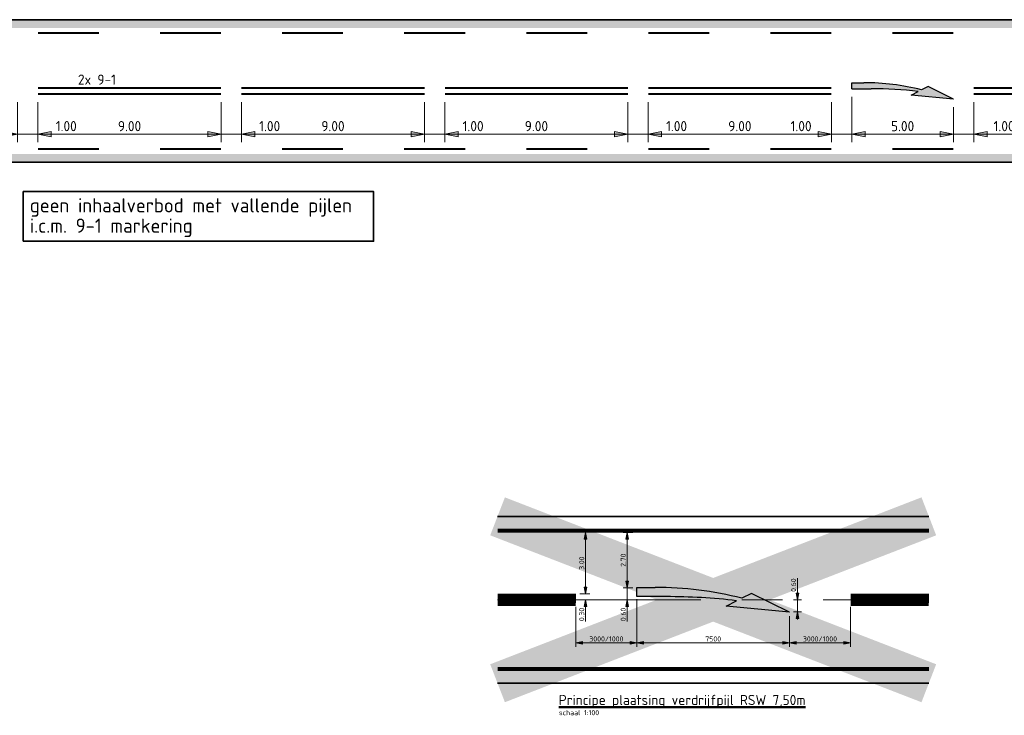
# Model space of a CAD drawing. Header units: metres. Extents: x -699 to 2316, y -1199 to 781.
# Tile 18 of 256: x -33 to 15, y -399 to -365. Entities that reach past the tile are written whole.
import ezdxf

# ---------------------------------------------------------------- set-up
doc = ezdxf.new("R2010")
doc.units = ezdxf.units.M
doc.header["$PDMODE"] = 1
for name, pattern in [('AM-AS', [16, 10, -2, 2, -2]), ('VW-1-1_STREEP', [2, 1, -1]), ('VW-3-3_STREEP', [6, 3, -3]), ('VW-9-3_STREEP', [12, 9, -3])]:
    doc.linetypes.add(name, pattern=pattern)
for name, color, linetype, lineweight in [('B-WE-AM-AS-G', 10, 'AM-AS', 18), ('N-WA-VW-MARKERING_DYNAMISCH-G', 7, 'Continuous', 35), ('N-WA-VW-MARKERING_PIJL-S', 7, 'Continuous', 25), ('N-WE-VH-KANTVERHARDING-G', 210, 'Continuous', 35), ('N-WE-VW-MARKERING_LANGS_STREEP_33-G', 7, 'VW-3-3_STREEP', 13), ('N-WE-VW-MARKERING_LANGS_STREEP_93-G', 7, 'VW-9-3_STREEP', 13), ('N-WE-VW-MARKERING_LANGS_STREEP_DOORGETROKKEN_015-G', 7, 'Continuous', 13), ('N-WE-VW-MARKERING_LANGS_STREEP_GROEN-G', 7, 'Continuous', 35), ('X-XX-AL-M', 7, 'Continuous', 18), ('X-XX-AL-T25', 7, 'Continuous', 25), ('X-XX-AL-T35', 50, 'Continuous', 35), ('X-XX-AL-T50', 130, 'Continuous', 50)]:
    doc.layers.add(name, color=color, linetype=linetype, lineweight=lineweight)
doc.styles.add('NLCS-ISO', font='NLCS-ISO.ttf')
doc.styles.add('NLCS-ISO Standaard', font='NLCS-ISO.ttf')
doc.dimstyles.new('NLCS-M100-T25-Pijl-A', dxfattribs={"dimtxt": 0.25, "dimasz": 0.1875, "dimexe": 0.2, "dimexo": 0.2, "dimgap": 0.07, "dimtad": 1, "dimlfac": -1, "dimzin": 0, "dimdsep": 46, "dimtxsty": 'NLCS-ISO Standaard', "dimblk": 'Pijl', "dimblk1": 'Pijl', "dimblk2": 'Pijl', "dimcen": 2.5, "dimdle": 2, "dimclrd": 256, "dimclre": 256, "dimclrt": 256, "dimadec": 0, "dimazin": 0, "dimtfac": 1, "dimtofl": 0, "dimtmove": 0, "dimatfit": 3, "dimldrblk": 'Pijl', "dimfxl": 1, "dimtolj": 1, "dimtzin": 0, "dimlwd": 18, "dimlwe": 18, "dimarcsym": 0})
doc.dimstyles.new('NLCS-M200-T25-Pijl-A', dxfattribs={"dimtxt": 0.5, "dimasz": 0.375, "dimexe": 0.4, "dimexo": 0.4, "dimgap": 0.14, "dimtad": 1, "dimlfac": -1, "dimzin": 0, "dimdsep": 46, "dimtxsty": 'NLCS-ISO Standaard', "dimblk": 'Pijl', "dimblk1": 'Pijl', "dimblk2": 'Pijl', "dimcen": 2.5, "dimdle": 2, "dimclrd": 256, "dimclre": 256, "dimclrt": 256, "dimadec": 0, "dimazin": 0, "dimtfac": 1, "dimtofl": 0, "dimtmove": 0, "dimatfit": 3, "dimldrblk": 'Pijl', "dimfxl": 1, "dimtolj": 1, "dimtzin": 0, "dimlwd": 18, "dimlwe": 18, "dimarcsym": 0})

# ---------------------------------------------------------------- blocks, each defined once
blk = doc.blocks.new('Pijl')
h = blk.add_hatch(color=256)
h.paths.add_polyline_path([(0, 0), (-1.75, 0.35), (-1.75, 0)])
h.paths.add_polyline_path([(-1.75, 0), (-1.75, -0.35), (0, 0)])
for p, q in [((-1.9, 0), (0, 0)), ((0, 0), (-1.75, 0.35)), ((-1.75, 0.35), (-1.75, -0.35)), ((0, 0), (-1.75, -0.35))]:
    blk.add_line(p, q)
blk = doc.blocks.new('*D292')
at = {"layer": 'Defpoints', "color": 0, "transparency": 16777216}
for p in [(-2.652, -392.851), (-5.652, -393.234), (-2.652, -395.203)]:
    blk.add_point(p, dxfattribs=at)
at = {"layer": 'X-XX-AL-M', "lineweight": 18, "transparency": 16777216}
for p, q in [((-5.652, -393.434), (-5.652, -395.403)), ((-2.652, -393.051), (-2.652, -395.403)), ((-5.464, -395.203), (-2.839, -395.203))]:
    blk.add_line(p, q, dxfattribs=at)
at = {"layer": 'X-XX-AL-M', "lineweight": 18, "transparency": 16777216, "xscale": 0.1875, "yscale": 0.1875, "zscale": 0.1875, "rotation": 180}
blk.add_blockref('Pijl', (-5.652, -395.203), dxfattribs=at)
at = {"layer": 'X-XX-AL-M', "lineweight": 18, "transparency": 16777216, "xscale": 0.1875, "yscale": 0.1875, "zscale": 0.1875}
blk.add_blockref('Pijl', (-2.652, -395.203), dxfattribs=at)
at = {"layer": 'X-XX-AL-M', "transparency": 16777216, "insert": (-4.152, -395.008), "char_height": 0.25, "attachment_point": 5, "style": 'NLCS-ISO Standaard'}
blk.add_mtext('\\A1;3000/1000', dxfattribs=at)
blk = doc.blocks.new('*D293')
at = {"layer": 'Defpoints', "color": 0, "transparency": 16777216}
for p in [(-2.652, -392.851), (4.848, -393.691), (4.848, -395.203)]:
    blk.add_point(p, dxfattribs=at)
at = {"layer": 'X-XX-AL-M', "lineweight": 18, "transparency": 16777216}
for p, q in [((-2.652, -393.051), (-2.652, -395.403)), ((4.848, -393.891), (4.848, -395.403)), ((-2.464, -395.203), (4.661, -395.203))]:
    blk.add_line(p, q, dxfattribs=at)
at = {"layer": 'X-XX-AL-M', "lineweight": 18, "transparency": 16777216, "xscale": 0.1875, "yscale": 0.1875, "zscale": 0.1875, "rotation": 180}
blk.add_blockref('Pijl', (-2.652, -395.203), dxfattribs=at)
at = {"layer": 'X-XX-AL-M', "lineweight": 18, "transparency": 16777216, "xscale": 0.1875, "yscale": 0.1875, "zscale": 0.1875}
blk.add_blockref('Pijl', (4.848, -395.203), dxfattribs=at)
at = {"layer": 'X-XX-AL-M', "transparency": 16777216, "insert": (1.098, -395.008), "char_height": 0.25, "attachment_point": 5, "style": 'NLCS-ISO Standaard'}
blk.add_mtext('\\A1;7500', dxfattribs=at)
blk = doc.blocks.new('*D294')
at = {"layer": 'Defpoints', "color": 0, "transparency": 16777216}
for p in [(7.848, -393.234), (4.848, -393.691), (7.848, -395.203)]:
    blk.add_point(p, dxfattribs=at)
at = {"layer": 'X-XX-AL-M', "lineweight": 18, "transparency": 16777216}
for p, q in [((7.848, -393.434), (7.848, -395.403)), ((4.848, -393.891), (4.848, -395.403)), ((5.036, -395.203), (7.661, -395.203))]:
    blk.add_line(p, q, dxfattribs=at)
at = {"layer": 'X-XX-AL-M', "lineweight": 18, "transparency": 16777216, "xscale": 0.1875, "yscale": 0.1875, "zscale": 0.1875, "rotation": 180}
blk.add_blockref('Pijl', (4.848, -395.203), dxfattribs=at)
at = {"layer": 'X-XX-AL-M', "lineweight": 18, "transparency": 16777216, "xscale": 0.1875, "yscale": 0.1875, "zscale": 0.1875}
blk.add_blockref('Pijl', (7.848, -395.203), dxfattribs=at)
at = {"layer": 'X-XX-AL-M', "transparency": 16777216, "insert": (6.348, -395.008), "char_height": 0.25, "attachment_point": 5, "style": 'NLCS-ISO Standaard'}
blk.add_mtext('\\A1;3000/1000', dxfattribs=at)
blk = doc.blocks.new('*D295')
at = {"layer": 'Defpoints', "color": 0, "transparency": 16777216}
for p in [(-5.653, -392.784), (-5.653, -393.084), (-5.172, -393.084)]:
    blk.add_point(p, dxfattribs=at)
at = {"layer": 'X-XX-AL-M', "lineweight": 18, "transparency": 16777216}
for p, q in [((-5.172, -392.596), (-5.172, -392.409)), ((-5.453, -392.784), (-4.972, -392.784)), ((-5.453, -393.084), (-4.972, -393.084)), ((-5.172, -393.271), (-5.172, -394.149))]:
    blk.add_line(p, q, dxfattribs=at)
at = {"layer": 'X-XX-AL-M', "lineweight": 18, "transparency": 16777216, "xscale": 0.1875, "yscale": 0.1875, "zscale": 0.1875}
for p, rotation in [((-5.172, -392.784), 270), ((-5.172, -393.084), 90)]:
    blk.add_blockref('Pijl', p, dxfattribs=dict(at, rotation=rotation))
at = {"layer": 'X-XX-AL-M', "transparency": 16777216, "insert": (-5.367, -393.804), "char_height": 0.25, "attachment_point": 5, "rotation": 90, "style": 'NLCS-ISO Standaard'}
blk.add_mtext('\\A1;0.30', dxfattribs=at)
blk = doc.blocks.new('*D296')
at = {"layer": 'Defpoints', "color": 0, "transparency": 16777216}
for p in [(-2.652, -392.489), (-3.127, -393.084), (-2.652, -393.084)]:
    blk.add_point(p, dxfattribs=at)
at = {"layer": 'X-XX-AL-M', "lineweight": 18, "transparency": 16777216}
for p, q in [((-2.852, -392.489), (-3.327, -392.489)), ((-3.127, -392.301), (-3.127, -392.114)), ((-3.127, -392.489), (-3.127, -393.084)), ((-2.852, -393.084), (-3.327, -393.084)), ((-3.127, -393.271), (-3.127, -394.149))]:
    blk.add_line(p, q, dxfattribs=at)
at = {"layer": 'X-XX-AL-M', "lineweight": 18, "transparency": 16777216, "xscale": 0.1875, "yscale": 0.1875, "zscale": 0.1875}
for p, rotation in [((-3.127, -392.489), 270), ((-3.127, -393.084), 90)]:
    blk.add_blockref('Pijl', p, dxfattribs=dict(at, rotation=rotation))
at = {"layer": 'X-XX-AL-M', "transparency": 16777216, "insert": (-3.322, -393.804), "char_height": 0.25, "attachment_point": 5, "rotation": 90, "style": 'NLCS-ISO Standaard'}
blk.add_mtext('\\A1;0.60', dxfattribs=at)
blk = doc.blocks.new('*D297')
at = {"layer": 'Defpoints', "color": 0, "transparency": 16777216}
for p in [(4.848, -393.084), (5.239, -393.084), (4.848, -393.679)]:
    blk.add_point(p, dxfattribs=at)
at = {"layer": 'X-XX-AL-M', "lineweight": 18, "transparency": 16777216}
for p, q in [((5.239, -392.896), (5.239, -392.019)), ((5.048, -393.084), (5.439, -393.084)), ((5.239, -393.679), (5.239, -393.084)), ((5.048, -393.679), (5.439, -393.679)), ((5.239, -393.866), (5.239, -394.054))]:
    blk.add_line(p, q, dxfattribs=at)
at = {"layer": 'X-XX-AL-M', "lineweight": 18, "transparency": 16777216, "xscale": 0.1875, "yscale": 0.1875, "zscale": 0.1875}
for p, rotation in [((5.239, -393.084), 270), ((5.239, -393.679), 90)]:
    blk.add_blockref('Pijl', p, dxfattribs=dict(at, rotation=rotation))
at = {"layer": 'X-XX-AL-M', "transparency": 16777216, "insert": (5.044, -392.364), "char_height": 0.25, "attachment_point": 5, "rotation": 90, "style": 'NLCS-ISO Standaard'}
blk.add_mtext('\\A1;0.60', dxfattribs=at)
blk = doc.blocks.new('*D298')
at = {"layer": 'Defpoints', "color": 0, "transparency": 16777216}
for p in [(-3.127, -389.784), (-2.652, -389.784), (-2.652, -392.489)]:
    blk.add_point(p, dxfattribs=at)
at = {"layer": 'X-XX-AL-M', "lineweight": 18, "transparency": 16777216}
for p, q in [((-2.852, -389.784), (-3.327, -389.784)), ((-3.127, -392.301), (-3.127, -389.971)), ((-2.852, -392.489), (-3.327, -392.489))]:
    blk.add_line(p, q, dxfattribs=at)
at = {"layer": 'X-XX-AL-M', "lineweight": 18, "transparency": 16777216, "xscale": 0.1875, "yscale": 0.1875, "zscale": 0.1875}
for p, rotation in [((-3.127, -389.784), 90), ((-3.127, -392.489), 270)]:
    blk.add_blockref('Pijl', p, dxfattribs=dict(at, rotation=rotation))
at = {"layer": 'X-XX-AL-M', "transparency": 16777216, "insert": (-3.322, -391.136), "char_height": 0.25, "attachment_point": 5, "rotation": 90, "style": 'NLCS-ISO Standaard'}
blk.add_mtext('\\A1;2.70', dxfattribs=at)
blk = doc.blocks.new('N-SVW-MARKERING_PIJL_VERDRIJF_RE_7.5')
at = {"linetype": 'Continuous'}
blk.add_hatch(color=256, dxfattribs=at).paths.add_polyline_path([(7.5, -0.985), (5.63, -0.065), (5.15, -0.305, 0.06388), (0.9, 0.225), (0, 0.225), (0, -0.225), (1.44, -0.225, -0.028877), (4.9, -0.425), (4.38, -0.695)])
for p, q in [((0, 0.225), (0.9, 0.225)), ((0, -0.225), (0, 0.225)), ((1.44, -0.225), (0, -0.225)), ((4.38, -0.695), (4.9, -0.425)), ((5.63, -0.065), (5.15, -0.305)), ((7.5, -0.985), (5.63, -0.065)), ((7.5, -0.985), (4.38, -0.695))]:
    blk.add_line(p, q, dxfattribs=at)
for centre, radius, start, end in [((0.959, -16.605), 16.83, 75.5814, 90.2017), ((1.44, -30.255), 30.03, 83.3837, 89.9999)]:
    blk.add_arc(centre, radius, start, end, dxfattribs=at)
blk = doc.blocks.new('*D369')
at = {"layer": 'Defpoints', "color": 0, "transparency": 16777216}
for p in [(-5.172, -389.784), (-5.172, -389.784), (-5.172, -392.784)]:
    blk.add_point(p, dxfattribs=at)
at = {"layer": 'X-XX-AL-M', "lineweight": 18, "transparency": 16777216}
blk.add_line((-5.172, -392.596), (-5.172, -389.971), dxfattribs=at)
at = {"layer": 'X-XX-AL-M', "lineweight": 18, "transparency": 16777216, "xscale": 0.1875, "yscale": 0.1875, "zscale": 0.1875}
for p, rotation in [((-5.172, -389.784), 90), ((-5.172, -392.784), 270)]:
    blk.add_blockref('Pijl', p, dxfattribs=dict(at, rotation=rotation))
at = {"layer": 'X-XX-AL-M', "transparency": 16777216, "insert": (-5.367, -391.284), "char_height": 0.25, "attachment_point": 5, "rotation": 90, "style": 'NLCS-ISO Standaard'}
blk.add_mtext('\\A1;3.00', dxfattribs=at)
blk = doc.blocks.new('*D699')
at = {"layer": 'Defpoints', "color": 0, "transparency": 16777216}
for p in [(-32.092, -368.234), (-23.092, -368.234), (-23.092, -370.203)]:
    blk.add_point(p, dxfattribs=at)
at = {"layer": 'X-XX-AL-M', "lineweight": 18, "transparency": 16777216}
for p, q in [((-32.092, -368.634), (-32.092, -370.603)), ((-23.092, -368.634), (-23.092, -370.603)), ((-31.717, -370.203), (-23.467, -370.203))]:
    blk.add_line(p, q, dxfattribs=at)
at = {"layer": 'X-XX-AL-M', "lineweight": 18, "transparency": 16777216, "xscale": 0.375, "yscale": 0.375, "zscale": 0.375, "rotation": 180}
blk.add_blockref('Pijl', (-32.092, -370.203), dxfattribs=at)
at = {"layer": 'X-XX-AL-M', "lineweight": 18, "transparency": 16777216, "xscale": 0.375, "yscale": 0.375, "zscale": 0.375}
blk.add_blockref('Pijl', (-23.092, -370.203), dxfattribs=at)
at = {"layer": 'X-XX-AL-M', "transparency": 16777216, "insert": (-27.592, -369.813), "char_height": 0.5, "attachment_point": 5, "style": 'NLCS-ISO Standaard'}
blk.add_mtext('\\A1;9.00', dxfattribs=at)
blk = doc.blocks.new('*D700')
at = {"layer": 'Defpoints', "color": 0, "transparency": 16777216}
for p in [(-23.092, -368.234), (-22.092, -368.234), (-22.092, -370.203)]:
    blk.add_point(p, dxfattribs=at)
at = {"layer": 'X-XX-AL-M', "lineweight": 18, "transparency": 16777216}
for p, q in [((-23.092, -368.634), (-23.092, -370.603)), ((-22.092, -368.634), (-22.092, -370.603)), ((-23.467, -370.203), (-23.842, -370.203)), ((-21.717, -370.203), (-20.062, -370.203))]:
    blk.add_line(p, q, dxfattribs=at)
at = {"layer": 'X-XX-AL-M', "lineweight": 18, "transparency": 16777216, "xscale": 0.375, "yscale": 0.375, "zscale": 0.375}
blk.add_blockref('Pijl', (-23.092, -370.203), dxfattribs=at)
at = {"layer": 'X-XX-AL-M', "lineweight": 18, "transparency": 16777216, "xscale": 0.375, "yscale": 0.375, "zscale": 0.375, "rotation": 180}
blk.add_blockref('Pijl', (-22.092, -370.203), dxfattribs=at)
at = {"layer": 'X-XX-AL-M', "transparency": 16777216, "insert": (-20.702, -369.813), "char_height": 0.5, "attachment_point": 5, "style": 'NLCS-ISO Standaard'}
blk.add_mtext('\\A1;1.00', dxfattribs=at)
blk = doc.blocks.new('*D701')
at = {"layer": 'Defpoints', "color": 0, "transparency": 16777216}
for p in [(-22.092, -368.234), (-13.092, -368.234), (-13.092, -370.203)]:
    blk.add_point(p, dxfattribs=at)
at = {"layer": 'X-XX-AL-M', "lineweight": 18, "transparency": 16777216}
for p, q in [((-22.092, -368.634), (-22.092, -370.603)), ((-13.092, -368.634), (-13.092, -370.603)), ((-21.717, -370.203), (-13.467, -370.203))]:
    blk.add_line(p, q, dxfattribs=at)
at = {"layer": 'X-XX-AL-M', "lineweight": 18, "transparency": 16777216, "xscale": 0.375, "yscale": 0.375, "zscale": 0.375, "rotation": 180}
blk.add_blockref('Pijl', (-22.092, -370.203), dxfattribs=at)
at = {"layer": 'X-XX-AL-M', "lineweight": 18, "transparency": 16777216, "xscale": 0.375, "yscale": 0.375, "zscale": 0.375}
blk.add_blockref('Pijl', (-13.092, -370.203), dxfattribs=at)
at = {"layer": 'X-XX-AL-M', "transparency": 16777216, "insert": (-17.592, -369.813), "char_height": 0.5, "attachment_point": 5, "style": 'NLCS-ISO Standaard'}
blk.add_mtext('\\A1;9.00', dxfattribs=at)
blk = doc.blocks.new('*D702')
at = {"layer": 'Defpoints', "color": 0, "transparency": 16777216}
for p in [(-13.092, -368.234), (-12.092, -368.234), (-12.092, -370.203)]:
    blk.add_point(p, dxfattribs=at)
at = {"layer": 'X-XX-AL-M', "lineweight": 18, "transparency": 16777216}
for p, q in [((-13.092, -368.634), (-13.092, -370.603)), ((-12.092, -368.634), (-12.092, -370.603)), ((-13.467, -370.203), (-13.842, -370.203)), ((-11.717, -370.203), (-10.062, -370.203))]:
    blk.add_line(p, q, dxfattribs=at)
at = {"layer": 'X-XX-AL-M', "lineweight": 18, "transparency": 16777216, "xscale": 0.375, "yscale": 0.375, "zscale": 0.375}
blk.add_blockref('Pijl', (-13.092, -370.203), dxfattribs=at)
at = {"layer": 'X-XX-AL-M', "lineweight": 18, "transparency": 16777216, "xscale": 0.375, "yscale": 0.375, "zscale": 0.375, "rotation": 180}
blk.add_blockref('Pijl', (-12.092, -370.203), dxfattribs=at)
at = {"layer": 'X-XX-AL-M', "transparency": 16777216, "insert": (-10.702, -369.813), "char_height": 0.5, "attachment_point": 5, "style": 'NLCS-ISO Standaard'}
blk.add_mtext('\\A1;1.00', dxfattribs=at)
blk = doc.blocks.new('*D703')
at = {"layer": 'Defpoints', "color": 0, "transparency": 16777216}
for p in [(-12.092, -368.234), (-3.092, -368.234), (-3.092, -370.203)]:
    blk.add_point(p, dxfattribs=at)
at = {"layer": 'X-XX-AL-M', "lineweight": 18, "transparency": 16777216}
for p, q in [((-12.092, -368.634), (-12.092, -370.603)), ((-3.092, -368.634), (-3.092, -370.603)), ((-11.717, -370.203), (-3.467, -370.203))]:
    blk.add_line(p, q, dxfattribs=at)
at = {"layer": 'X-XX-AL-M', "lineweight": 18, "transparency": 16777216, "xscale": 0.375, "yscale": 0.375, "zscale": 0.375, "rotation": 180}
blk.add_blockref('Pijl', (-12.092, -370.203), dxfattribs=at)
at = {"layer": 'X-XX-AL-M', "lineweight": 18, "transparency": 16777216, "xscale": 0.375, "yscale": 0.375, "zscale": 0.375}
blk.add_blockref('Pijl', (-3.092, -370.203), dxfattribs=at)
at = {"layer": 'X-XX-AL-M', "transparency": 16777216, "insert": (-7.592, -369.813), "char_height": 0.5, "attachment_point": 5, "style": 'NLCS-ISO Standaard'}
blk.add_mtext('\\A1;9.00', dxfattribs=at)
blk = doc.blocks.new('*D704')
at = {"layer": 'Defpoints', "color": 0, "transparency": 16777216}
for p in [(-3.092, -368.234), (-2.092, -368.234), (-2.092, -370.203)]:
    blk.add_point(p, dxfattribs=at)
at = {"layer": 'X-XX-AL-M', "lineweight": 18, "transparency": 16777216}
for p, q in [((-3.092, -368.634), (-3.092, -370.603)), ((-2.092, -368.634), (-2.092, -370.603)), ((-3.467, -370.203), (-3.842, -370.203)), ((-1.717, -370.203), (-0.062, -370.203))]:
    blk.add_line(p, q, dxfattribs=at)
at = {"layer": 'X-XX-AL-M', "lineweight": 18, "transparency": 16777216, "xscale": 0.375, "yscale": 0.375, "zscale": 0.375}
blk.add_blockref('Pijl', (-3.092, -370.203), dxfattribs=at)
at = {"layer": 'X-XX-AL-M', "lineweight": 18, "transparency": 16777216, "xscale": 0.375, "yscale": 0.375, "zscale": 0.375, "rotation": 180}
blk.add_blockref('Pijl', (-2.092, -370.203), dxfattribs=at)
at = {"layer": 'X-XX-AL-M', "transparency": 16777216, "insert": (-0.702, -369.813), "char_height": 0.5, "attachment_point": 5, "style": 'NLCS-ISO Standaard'}
blk.add_mtext('\\A1;1.00', dxfattribs=at)
blk = doc.blocks.new('*D705')
at = {"layer": 'Defpoints', "color": 0, "transparency": 16777216}
for p in [(-2.092, -368.234), (6.908, -368.234), (6.908, -370.203)]:
    blk.add_point(p, dxfattribs=at)
at = {"layer": 'X-XX-AL-M', "lineweight": 18, "transparency": 16777216}
for p, q in [((-2.092, -368.634), (-2.092, -370.603)), ((6.908, -368.634), (6.908, -370.603)), ((-1.717, -370.203), (6.533, -370.203))]:
    blk.add_line(p, q, dxfattribs=at)
at = {"layer": 'X-XX-AL-M', "lineweight": 18, "transparency": 16777216, "xscale": 0.375, "yscale": 0.375, "zscale": 0.375, "rotation": 180}
blk.add_blockref('Pijl', (-2.092, -370.203), dxfattribs=at)
at = {"layer": 'X-XX-AL-M', "lineweight": 18, "transparency": 16777216, "xscale": 0.375, "yscale": 0.375, "zscale": 0.375}
blk.add_blockref('Pijl', (6.908, -370.203), dxfattribs=at)
at = {"layer": 'X-XX-AL-M', "transparency": 16777216, "insert": (2.408, -369.813), "char_height": 0.5, "attachment_point": 5, "style": 'NLCS-ISO Standaard'}
blk.add_mtext('\\A1;9.00', dxfattribs=at)
blk = doc.blocks.new('*D706')
at = {"layer": 'Defpoints', "color": 0, "transparency": 16777216}
for p in [(7.909, -368.029), (12.909, -368.539), (12.909, -370.203)]:
    blk.add_point(p, dxfattribs=at)
at = {"layer": 'X-XX-AL-M', "lineweight": 18, "transparency": 16777216}
for p, q in [((7.909, -368.429), (7.909, -370.603)), ((12.909, -368.939), (12.909, -370.603)), ((8.284, -370.203), (12.534, -370.203))]:
    blk.add_line(p, q, dxfattribs=at)
at = {"layer": 'X-XX-AL-M', "lineweight": 18, "transparency": 16777216, "xscale": 0.375, "yscale": 0.375, "zscale": 0.375, "rotation": 180}
blk.add_blockref('Pijl', (7.909, -370.203), dxfattribs=at)
at = {"layer": 'X-XX-AL-M', "lineweight": 18, "transparency": 16777216, "xscale": 0.375, "yscale": 0.375, "zscale": 0.375}
blk.add_blockref('Pijl', (12.909, -370.203), dxfattribs=at)
at = {"layer": 'X-XX-AL-M', "transparency": 16777216, "insert": (10.409, -369.813), "char_height": 0.5, "attachment_point": 5, "style": 'NLCS-ISO Standaard'}
blk.add_mtext('\\A1;5.00', dxfattribs=at)
blk = doc.blocks.new('*D707')
at = {"layer": 'Defpoints', "color": 0, "transparency": 16777216}
for p in [(13.908, -368.234), (22.908, -368.234), (22.908, -370.203)]:
    blk.add_point(p, dxfattribs=at)
at = {"layer": 'X-XX-AL-M', "lineweight": 18, "transparency": 16777216}
for p, q in [((13.908, -368.634), (13.908, -370.603)), ((22.908, -368.634), (22.908, -370.603)), ((14.283, -370.203), (22.533, -370.203))]:
    blk.add_line(p, q, dxfattribs=at)
at = {"layer": 'X-XX-AL-M', "lineweight": 18, "transparency": 16777216, "xscale": 0.375, "yscale": 0.375, "zscale": 0.375, "rotation": 180}
blk.add_blockref('Pijl', (13.908, -370.203), dxfattribs=at)
at = {"layer": 'X-XX-AL-M', "lineweight": 18, "transparency": 16777216, "xscale": 0.375, "yscale": 0.375, "zscale": 0.375}
blk.add_blockref('Pijl', (22.908, -370.203), dxfattribs=at)
at = {"layer": 'X-XX-AL-M', "transparency": 16777216, "insert": (18.408, -369.813), "char_height": 0.5, "attachment_point": 5, "style": 'NLCS-ISO Standaard'}
blk.add_mtext('\\A1;9.00', dxfattribs=at)
blk = doc.blocks.new('*D718')
at = {"layer": 'Defpoints', "color": 0, "transparency": 16777216}
for p in [(-33.092, -368.234), (-32.092, -368.234), (-32.092, -370.203)]:
    blk.add_point(p, dxfattribs=at)
at = {"layer": 'X-XX-AL-M', "lineweight": 18, "transparency": 16777216}
for p, q in [((-33.092, -368.634), (-33.092, -370.603)), ((-32.092, -368.634), (-32.092, -370.603)), ((-33.467, -370.203), (-33.842, -370.203)), ((-31.717, -370.203), (-30.062, -370.203))]:
    blk.add_line(p, q, dxfattribs=at)
at = {"layer": 'X-XX-AL-M', "lineweight": 18, "transparency": 16777216, "xscale": 0.375, "yscale": 0.375, "zscale": 0.375}
blk.add_blockref('Pijl', (-33.092, -370.203), dxfattribs=at)
at = {"layer": 'X-XX-AL-M', "lineweight": 18, "transparency": 16777216, "xscale": 0.375, "yscale": 0.375, "zscale": 0.375, "rotation": 180}
blk.add_blockref('Pijl', (-32.092, -370.203), dxfattribs=at)
at = {"layer": 'X-XX-AL-M', "transparency": 16777216, "insert": (-30.702, -369.813), "char_height": 0.5, "attachment_point": 5, "style": 'NLCS-ISO Standaard'}
blk.add_mtext('\\A1;1.00', dxfattribs=at)
blk = doc.blocks.new('*D724')
at = {"layer": 'Defpoints', "color": 0, "transparency": 16777216}
for p in [(6.908, -368.234), (7.909, -367.979), (7.909, -370.203)]:
    blk.add_point(p, dxfattribs=at)
at = {"layer": 'X-XX-AL-M', "lineweight": 18, "transparency": 16777216}
for p, q in [((6.908, -368.634), (6.908, -370.603)), ((7.909, -368.379), (7.909, -370.603)), ((6.533, -370.203), (4.778, -370.203)), ((8.284, -370.203), (8.659, -370.203))]:
    blk.add_line(p, q, dxfattribs=at)
at = {"layer": 'X-XX-AL-M', "lineweight": 18, "transparency": 16777216, "xscale": 0.375, "yscale": 0.375, "zscale": 0.375}
blk.add_blockref('Pijl', (6.908, -370.203), dxfattribs=at)
at = {"layer": 'X-XX-AL-M', "lineweight": 18, "transparency": 16777216, "xscale": 0.375, "yscale": 0.375, "zscale": 0.375, "rotation": 180}
blk.add_blockref('Pijl', (7.909, -370.203), dxfattribs=at)
at = {"layer": 'X-XX-AL-M', "transparency": 16777216, "insert": (5.418, -369.813), "char_height": 0.5, "attachment_point": 5, "style": 'NLCS-ISO Standaard'}
blk.add_mtext('\\A1;1.00', dxfattribs=at)
blk = doc.blocks.new('*D725')
at = {"layer": 'Defpoints', "color": 0, "transparency": 16777216}
for p in [(13.908, -368.234), (12.909, -368.489), (13.908, -370.203)]:
    blk.add_point(p, dxfattribs=at)
at = {"layer": 'X-XX-AL-M', "lineweight": 18, "transparency": 16777216}
for p, q in [((13.908, -368.634), (13.908, -370.603)), ((12.909, -368.889), (12.909, -370.603)), ((12.534, -370.203), (12.159, -370.203)), ((14.283, -370.203), (16.038, -370.203))]:
    blk.add_line(p, q, dxfattribs=at)
at = {"layer": 'X-XX-AL-M', "lineweight": 18, "transparency": 16777216, "xscale": 0.375, "yscale": 0.375, "zscale": 0.375}
blk.add_blockref('Pijl', (12.909, -370.203), dxfattribs=at)
at = {"layer": 'X-XX-AL-M', "lineweight": 18, "transparency": 16777216, "xscale": 0.375, "yscale": 0.375, "zscale": 0.375, "rotation": 180}
blk.add_blockref('Pijl', (13.908, -370.203), dxfattribs=at)
at = {"layer": 'X-XX-AL-M', "transparency": 16777216, "insert": (15.398, -369.813), "char_height": 0.5, "attachment_point": 5, "style": 'NLCS-ISO Standaard'}
blk.add_mtext('\\A1;1.00', dxfattribs=at)
blk = doc.blocks.new('N-SVW-MARKERING_PIJL_VERDRIJF_RE_5.0')
h = blk.add_hatch(color=256)
h.paths.add_polyline_path([(5, -0.66), (2.92, -0.46), (3.27, -0.28, 0.004791), (2.888, -0.24), (4.153, -0.24)])
h.paths.add_polyline_path([(3.43, -0.2), (3.75, -0.04), (4.153, -0.24), (2.888, -0.24, 0.024122), (0.96, -0.15), (0, -0.15), (0, 0.15), (0.6, 0.15, -0.062013)])
for p, q in [((0, 0.15), (0.6, 0.15)), ((0, -0.15), (0, 0.15)), ((0, -0.15), (0.96, -0.15)), ((2.92, -0.46), (3.27, -0.28)), ((5, -0.66), (2.92, -0.46)), ((3.75, -0.04), (3.43, -0.2)), ((5, -0.66), (3.75, -0.04))]:
    blk.add_line(p, q)
for centre, radius, start, end in [((0.609, -11.39), 11.54, 75.8527, 90.0468), ((0.992, -20.17), 20.02, 83.4664, 90.0916)]:
    blk.add_arc(centre, radius, start, end)

msp = doc.modelspace()

# ---------------------------------------------------------------- linework, layer by layer
at = {"color": 41, "const_width": 2, "flags": 128}
for points in [[(-9.5014, -388.9839), (11.6982, -397.1839)], [(11.6982, -388.9839), (-9.5014, -397.1839)]]:
    msp.add_lwpolyline(points, dxfattribs=at)
at = {"layer": 'B-WE-AM-AS-G', "flags": 128}
msp.add_lwpolyline([(-9.5014, -393.0839), (11.6982, -393.0839)], dxfattribs=at)
at = {"layer": 'N-WA-VW-MARKERING_DYNAMISCH-G', "color": 251, "linetype": 'VW-1-1_STREEP', "ltscale": 0.85, "const_width": 0.35}
for points in [[(-99.3018, -364.8089), (122.9076, -364.8089)], [(122.9076, -371.3589), (-99.3018, -371.3589)]]:
    msp.add_lwpolyline(points, dxfattribs=at)
at = {"layer": 'N-WE-VH-KANTVERHARDING-G'}
for p, q in [((-99.3018, -364.5839), (122.9076, -364.5839)), ((122.9076, -371.5839), (-99.3018, -371.5839))]:
    msp.add_line(p, q, dxfattribs=at)
for points in [[(-9.5014, -388.9839), (11.6982, -388.9839)], [(-9.5014, -397.1839), (11.6982, -397.1839)]]:
    msp.add_lwpolyline(points, dxfattribs=at)
at = {"layer": 'N-WE-VW-MARKERING_LANGS_STREEP_33-G', "linetype": 'Continuous', "const_width": 0.1}
for points in [[(-32.0924, -365.2339), (-29.0924, -365.2339)], [(-26.0924, -365.2339), (-23.0924, -365.2339)], [(-20.0924, -365.2339), (-17.0924, -365.2339)], [(-14.0924, -365.2339), (-11.0924, -365.2339)], [(-8.0924, -365.2339), (-5.0924, -365.2339)], [(-2.0924, -365.2339), (0.9076, -365.2339)], [(3.9076, -365.2339), (6.9076, -365.2339)], [(9.9076, -365.2339), (12.9076, -365.2339)], [(-29.0921, -370.9339), (-32.0921, -370.9339)], [(-23.0921, -370.9339), (-26.0921, -370.9339)], [(-17.0921, -370.9339), (-20.0921, -370.9339)], [(-11.0921, -370.9339), (-14.0921, -370.9339)], [(-5.0921, -370.9339), (-8.0921, -370.9339)], [(0.9079, -370.9339), (-2.0921, -370.9339)], [(6.9079, -370.9339), (3.9079, -370.9339)], [(12.9079, -370.9339), (9.9079, -370.9339)]]:
    msp.add_lwpolyline(points, dxfattribs=at)
at = {"layer": 'N-WE-VW-MARKERING_LANGS_STREEP_93-G', "linetype": 'Continuous'}
for points, const_width in [([(-23.0923, -367.9339), (-32.0923, -367.9339)], 0.1), ([(-23.0923, -368.2339), (-32.0923, -368.2339)], 0.1), ([(-13.0923, -367.9339), (-22.0923, -367.9339)], 0.1), ([(-13.0923, -368.2339), (-22.0923, -368.2339)], 0.1), ([(-3.0923, -367.9339), (-12.0923, -367.9339)], 0.1), ([(-3.0923, -368.2339), (-12.0923, -368.2339)], 0.1), ([(6.9077, -367.9339), (-2.0923, -367.9339)], 0.1), ([(6.9077, -368.2339), (-2.0923, -368.2339)], 0.1), ([(22.9077, -367.9339), (13.9077, -367.9339)], 0.1), ([(22.9077, -368.2339), (13.9077, -368.2339)], 0.1), ([(-9.5017, -392.8589), (-5.6516, -392.8589)], 0.15), ([(7.8481, -392.8589), (11.6982, -392.8589)], 0.15), ([(-5.6539, -393.3089), (-9.5014, -393.3089)], 0.15), ([(11.6959, -393.3089), (7.8484, -393.3089)], 0.15)]:
    msp.add_lwpolyline(points, dxfattribs=dict(at, const_width=const_width))
at = {"layer": 'N-WE-VW-MARKERING_LANGS_STREEP_DOORGETROKKEN_015-G', "const_width": 0.2}
for points in [[(-9.5014, -389.6839), (11.6982, -389.6839)], [(-9.5014, -396.4839), (11.6982, -396.4839)]]:
    msp.add_lwpolyline(points, dxfattribs=at)
at = {"layer": 'N-WE-VW-MARKERING_LANGS_STREEP_GROEN-G', "color": 137, "true_color": 0x478a84, "const_width": 0.3}
for points in [[(-9.5014, -393.0839), (-5.6516, -393.0839)], [(7.8484, -393.0839), (11.6982, -393.0839)]]:
    msp.add_lwpolyline(points, dxfattribs=at)
at = {"layer": 'X-XX-AL-M'}
msp.add_line((92.9671, -370.2035), (-61.2223, -370.2035), dxfattribs=at)
at = {"layer": 'X-XX-AL-T35'}
msp.add_lwpolyline([(-32.8129, -375.4655), (-15.5933, -375.4655), (-15.5933, -373.0324), (-32.8129, -373.0324)], close=True, dxfattribs=at)

# ---------------------------------------------------------------- block references
at = {"layer": 'N-WA-VW-MARKERING_PIJL-S'}
for name, p in [('N-SVW-MARKERING_PIJL_VERDRIJF_RE_5.0', (7.9086, -367.8289)), ('N-SVW-MARKERING_PIJL_VERDRIJF_RE_7.5', (-2.6518, -392.7039))]:
    msp.add_blockref(name, p, dxfattribs=at)

# ---------------------------------------------------------------- texts
at = {"layer": 'X-XX-AL-T25', "style": 'NLCS-ISO'}
msp.add_text('schaal 1:100', height=0.25, dxfattribs=at).set_placement((-6.4929, -398.7543))
at = {"layer": 'X-XX-AL-T25', "insert": (-30.1275, -367.7772), "char_height": 0.5, "attachment_point": 7, "style": 'NLCS-ISO'}
msp.add_mtext('\\A1;2x 9-1', dxfattribs=at)
at = {"layer": 'X-XX-AL-T35', "style": 'NLCS-ISO'}
for s, p in [('geen inhaalverbod met vallende pijlen', (-32.4938, -374.0521)), ('i.c.m. 9-1 markering', (-32.4938, -375.0521))]:
    msp.add_text(s, height=0.7, dxfattribs=at).set_placement(p)
at = {"layer": 'X-XX-AL-T50', "style": 'NLCS-ISO'}
msp.add_text('%%UPrincipe plaatsing verdrijfpijl RSW 7,50m', height=0.5, dxfattribs=at).set_placement((-6.4929, -398.2543))

# ---------------------------------------------------------------- dimensions: what is measured, and where the dimension line sits
at = {"layer": 'X-XX-AL-M'}
for base, p1, p2, angle, dimstyle, picture, middle in [((-32.0923, -370.2035), (-33.0923, -368.2339), (-32.0923, -368.2339), 360, 'NLCS-M200-T25-Pijl-A', '*D718', (-30.7023, -369.8135)), ((-23.0923, -370.2035), (-32.0923, -368.2339), (-23.0923, -368.2339), 360, 'NLCS-M200-T25-Pijl-A', '*D699', (-27.5923, -369.8135)), ((-22.0923, -370.2035), (-23.0923, -368.2339), (-22.0923, -368.2339), 360, 'NLCS-M200-T25-Pijl-A', '*D700', (-20.7023, -369.8135)), ((-13.0923, -370.2035), (-22.0923, -368.2339), (-13.0923, -368.2339), 360, 'NLCS-M200-T25-Pijl-A', '*D701', (-17.5923, -369.8135)), ((-12.0923, -370.2035), (-13.0923, -368.2339), (-12.0923, -368.2339), 360, 'NLCS-M200-T25-Pijl-A', '*D702', (-10.7023, -369.8135)), ((-3.0923, -370.2035), (-12.0923, -368.2339), (-3.0923, -368.2339), 360, 'NLCS-M200-T25-Pijl-A', '*D703', (-7.5923, -369.8135)), ((-2.0923, -370.2035), (-3.0923, -368.2339), (-2.0923, -368.2339), 360, 'NLCS-M200-T25-Pijl-A', '*D704', (-0.7023, -369.8135)), ((6.9077, -370.2035), (-2.0923, -368.2339), (6.9077, -368.2339), 360, 'NLCS-M200-T25-Pijl-A', '*D705', (2.4077, -369.8135)), ((12.9086, -370.2035), (7.9086, -368.0289), (12.9086, -368.5389), 360, 'NLCS-M200-T25-Pijl-A', '*D706', (10.4086, -369.8135)), ((22.9077, -370.2035), (13.9077, -368.2339), (22.9077, -368.2339), 360, 'NLCS-M200-T25-Pijl-A', '*D707', (18.4077, -369.8135)), ((-5.1723, -389.7839), (-5.1723, -392.7839), (-5.1723, -389.7839), 90, 'NLCS-M100-T25-Pijl-A', '*D369', (-5.3673, -391.2839)), ((-3.1266267, -389.7839252), (-2.6517693, -392.4889251), (-2.6517693, -389.7839252), 90, 'NLCS-M100-T25-Pijl-A', '*D298', (-3.3216267, -391.1364252)), ((-5.1723, -393.0839), (-5.6529, -392.7839), (-5.6526, -393.0839), 90, 'NLCS-M100-T25-Pijl-A', '*D295', (-5.3673, -393.8039))]:
    dim = msp.add_linear_dim(base=base, p1=p1, p2=p2, angle=angle, dimstyle=dimstyle, dxfattribs=at)
    dim.commit()
    dim.dimension.update_dxf_attribs({"geometry": picture, "text_midpoint": middle})
for base, p1, p2, picture, middle in [((7.9086, -370.2035), (6.9077, -368.2339), (7.9086, -367.9789), '*D724', (5.4177, -370.2035)), ((13.9079, -370.2035), (12.9086, -368.4889), (13.9079, -368.2339), '*D725', (15.3979, -370.2035))]:
    dim = msp.add_linear_dim(base=base, p1=p1, p2=p2, angle=360, dimstyle='NLCS-M200-T25-Pijl-A', dxfattribs=at)
    dim.commit()
    dim.dimension.update_dxf_attribs({"geometry": picture, "text_midpoint": middle, "dimtype": 160})
for base, p1, p2, picture, middle in [((5.2390045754, -393.0839251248), (4.8482306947, -393.6789251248), (4.8482306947, -393.0839251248), '*D297', (5.0440045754, -392.3639251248)), ((-3.126626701, -393.0839251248), (-2.6517693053, -392.4889251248), (-2.6517693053, -393.0839251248), '*D296', (-3.321626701, -393.8039251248))]:
    dim = msp.add_linear_dim(base=base, p1=p1, p2=p2, angle=90, dimstyle='NLCS-M100-T25-Pijl-A', override={"dimtofl": 1, "dimatfit": 0}, dxfattribs=at)
    dim.commit()
    dim.dimension.update_dxf_attribs({"geometry": picture, "text_midpoint": middle})
for base, p1, p2, text, picture, middle in [((-2.6518, -395.2035), (-5.6516, -393.2339), (-2.6518, -392.8514), '3000/1000', '*D292', (-4.1517, -395.0085)), ((4.8482, -395.2035), (-2.6518, -392.8514), (4.8482, -393.6914), '7500', '*D293', (1.0982, -395.0085)), ((7.8484, -395.2035), (4.8482, -393.6914), (7.8484, -393.2339), '3000/1000', '*D294', (6.3483, -395.0085))]:
    dim = msp.add_linear_dim(base=base, p1=p1, p2=p2, angle=360, text=text, dimstyle='NLCS-M100-T25-Pijl-A', dxfattribs=at)
    dim.commit()
    dim.dimension.update_dxf_attribs({"geometry": picture, "text_midpoint": middle})

doc.saveas('drawing.dxf')
